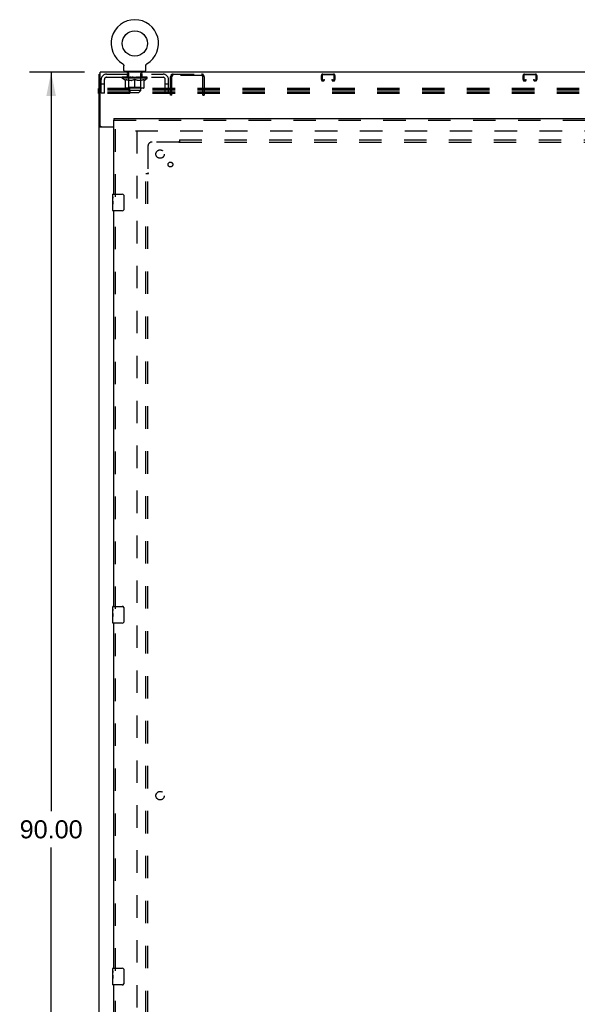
# Model space of a CAD drawing. Header units: inches. Extents: x 0 to 243, y 0 to 157.
# Tile 6 of 68: x 44 to 78, y 43 to 102. Entities that reach past the tile are written whole.
import ezdxf

# ---------------------------------------------------------------- set-up
doc = ezdxf.new("R2010")
doc.units = ezdxf.units.IN
doc.header["$LTSCALE"] = 13.357143
doc.header["$MEASUREMENT"] = 0
doc.linetypes.add('HIDDEN', pattern=[0.2, 0.1, -0.1])
doc.layers.get('0').update_dxf_attribs({"linetype": 'CONTINUOUS'})
for name, color, linetype in [('DEFAULT_2', 8, 'HIDDEN'), ('DIMENSIONS', 7, 'CONTINUOUS'), ('DOOR_3_ASSEMBLY', 7, 'CONTINUOUS'), ('SUBPANELS', 7, 'CONTINUOUS')]:
    doc.layers.add(name, color=color, linetype=linetype)
doc.styles.get("Standard").update_dxf_attribs({"font": 'arial.ttf'})
doc.dimstyles.new('DIMSTYLE_1', dxfattribs={"dimtxt": 1.071429, "dimasz": 1.428571, "dimexe": 0.09, "dimexo": 0.07, "dimgap": 0.0375, "dimtad": 0, "dimtih": 1, "dimtoh": 1, "dimzin": 4, "dimdsep": 46, "dimtxsty": 'Standard', "dimblk": '_FILLED', "dimblk1": '_FILLED', "dimblk2": '_FILLED', "dimcen": 0.09, "dimazin": 1, "dimtfac": 1, "dimtdec": 3, "dimtofl": 0, "dimtmove": 0, "dimatfit": 3, "dimldrblk": '_FILLED', "dimfxl": 0, "dimtolj": 1, "dimtzin": 4, "dimarcsym": 0})

# ---------------------------------------------------------------- blocks, each defined once
blk = doc.blocks.new('_FILLED')
at = {"color": 0, "linetype": 'ByBlock'}
blk.add_solid([(0, 0), (-1, 0.2), (-1, -0.2)], dxfattribs=at)
blk = doc.blocks.new('*D5')
at = {"layer": 'DIMENSIONS', "color": 2, "linetype": 'Continuous'}
for p, q in [((48.234, 98.408), (44.972, 98.408)), ((46.257, 98.408), (46.257, 54.479)), ((46.257, 8.408), (46.257, 52.336)), ((48.234, 8.408), (44.972, 8.408))]:
    blk.add_line(p, q, dxfattribs=at)
at = {"layer": 'DIMENSIONS', "color": 2, "linetype": 'Continuous', "xscale": 1.4285714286, "yscale": 1.4285714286, "zscale": 1.4285714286}
for p, rotation in [((46.257, 98.408), 90), ((46.257, 8.408), 270)]:
    blk.add_blockref('_FILLED', p, dxfattribs=dict(at, rotation=rotation))
at = {"layer": 'DIMENSIONS', "color": 2, "linetype": 'Continuous', "insert": (46.257, 53.944), "char_height": 1.0714, "width": 3.74403, "attachment_point": 2, "line_spacing_factor": 0.9}
blk.add_mtext('90.00', dxfattribs=at)

msp = doc.modelspace()

# ---------------------------------------------------------------- linework, layer by layer
at = {"color": 7, "linetype": 'Continuous'}
for p, q in [((50.5113, 98.8992), (50.5114, 98.8992)), ((50.5113, 98.8992), (50.5157, 98.8965)), ((50.5121, 98.8987), (50.5129, 98.8982)), ((50.5157, 98.8965), (50.52, 98.8936)), ((50.52, 98.8936), (50.5242, 98.8905)), ((50.5241, 98.8906), (50.5283, 98.8873)), ((50.5281, 98.8874), (50.5322, 98.8839)), ((50.5321, 98.8841), (50.536, 98.8804)), ((51.9329, 98.8804), (51.9369, 98.8841)), ((51.9367, 98.8839), (51.9408, 98.8874)), ((51.9407, 98.8873), (51.9449, 98.8906)), ((51.9447, 98.8905), (51.949, 98.8936)), ((51.9489, 98.8936), (51.9532, 98.8965)), ((51.949, 98.8936), (51.9501, 98.8944)), ((51.9532, 98.8965), (51.9576, 98.8992)), ((51.956, 98.8982), (51.9568, 98.8987)), ((51.9576, 98.8992), (51.9577, 98.8992)), ((49.172, 95.2204), (49.172, 98.4079)), ((167.047, 98.4079), (49.172, 98.4079)), ((50.5359, 98.8806), (50.5397, 98.8768)), ((50.5396, 98.8769), (50.5433, 98.873)), ((50.5431, 98.8731), (50.5467, 98.8691)), ((50.5465, 98.8692), (50.5499, 98.865)), ((50.5498, 98.8652), (50.553, 98.8609)), ((50.5529, 98.8611), (50.556, 98.8566)), ((50.5559, 98.8568), (50.5588, 98.8523)), ((50.5587, 98.8524), (50.5614, 98.8478)), ((50.5614, 98.8479), (50.5639, 98.8432)), ((50.5638, 98.8434), (50.5662, 98.8386)), ((50.5661, 98.8387), (50.5683, 98.8339)), ((50.5683, 98.834), (50.5702, 98.829)), ((50.5702, 98.8291), (50.572, 98.8242)), ((50.572, 98.8243), (50.5736, 98.8192)), ((50.5736, 98.8193), (50.575, 98.8142)), ((50.575, 98.8143), (50.5762, 98.8092)), ((50.5762, 98.8093), (50.5772, 98.8041)), ((50.5772, 98.8042), (50.578, 98.799)), ((50.578, 98.799), (50.5787, 98.7939)), ((50.5787, 98.7939), (50.5791, 98.7887)), ((50.5791, 98.7887), (50.5794, 98.7835)), ((50.5794, 98.7835), (50.5795, 98.779)), ((50.5795, 98.4979), (50.5795, 98.779)), ((50.6395, 98.4379), (50.6395, 98.4079)), ((51.8295, 98.4379), (50.6395, 98.4379)), ((51.8295, 98.4379), (51.8295, 98.4079)), ((51.8895, 98.7835), (51.8898, 98.7887)), ((51.8895, 98.779), (51.8895, 98.7835)), ((51.8895, 98.779), (51.8895, 98.7835)), ((51.8895, 98.4979), (51.8895, 98.779)), ((51.8898, 98.7887), (51.8903, 98.7939)), ((51.8903, 98.7939), (51.8909, 98.799)), ((51.8909, 98.799), (51.8917, 98.8042)), ((51.8917, 98.8041), (51.8928, 98.8093)), ((51.8928, 98.8092), (51.894, 98.8143)), ((51.894, 98.8142), (51.8954, 98.8193)), ((51.8954, 98.8192), (51.897, 98.8243)), ((51.8969, 98.8242), (51.8987, 98.8291)), ((51.8987, 98.829), (51.9007, 98.834)), ((51.9007, 98.8339), (51.9028, 98.8387)), ((51.9028, 98.8386), (51.9051, 98.8434)), ((51.9051, 98.8432), (51.9076, 98.8479)), ((51.9075, 98.8478), (51.9102, 98.8524)), ((51.9102, 98.8523), (51.913, 98.8568)), ((51.9129, 98.8566), (51.916, 98.8611)), ((51.9159, 98.8609), (51.9191, 98.8652)), ((51.919, 98.865), (51.9224, 98.8692)), ((51.9223, 98.8691), (51.9258, 98.8731)), ((51.9257, 98.873), (51.9294, 98.8769)), ((51.9292, 98.8768), (51.9331, 98.8806)), ((49.1095, 8.5329), (49.1095, 98.2829)), ((49.1095, 98.2829), (49.172, 98.2829)), ((49.079, 97.1362), (49.079, 97.4238)), ((49.1095, 97.4238), (49.079, 97.4238)), ((49.1095, 97.341), (49.079, 97.341)), ((49.1095, 97.1972), (49.079, 97.1972)), ((49.1095, 97.1362), (49.079, 97.1362)), ((49.2071, 95.1642), (49.1095, 95.1642)), ((49.9845, 95.1266), (49.1701, 95.1266)), ((49.2345, 95.1579), (49.9845, 95.1579))]:
    msp.add_line(p, q, dxfattribs=at)
for points in [[(49.146, 95.1385), (49.1377, 95.1417), (49.1338, 95.1433), (49.1301, 95.1449), (49.1266, 95.1464), (49.1235, 95.148), (49.1206, 95.1496), (49.1179, 95.1514), (49.1155, 95.1532), (49.1136, 95.155), (49.1121, 95.1567), (49.111, 95.1585), (49.1101, 95.1604), (49.1096, 95.1623), (49.1095, 95.1642)], [(49.1701, 95.1266), (49.1678, 95.1283), (49.1651, 95.1301), (49.1619, 95.1318), (49.1583, 95.1335), (49.1544, 95.1352), (49.1502, 95.1369), (49.146, 95.1385)]]:
    msp.add_lwpolyline(points, dxfattribs=at)
at = {"color": 3, "linetype": 'Continuous'}
for points in [[(49.2467, 95.1506), (49.2445, 95.152), (49.2423, 95.1534), (49.2403, 95.1549), (49.2385, 95.1565), (49.2371, 95.1579)], [(49.2648, 95.1266), (49.2651, 95.1286), (49.2652, 95.1306), (49.2651, 95.1324), (49.2647, 95.1341), (49.264, 95.1358), (49.2631, 95.1375), (49.262, 95.1392), (49.2606, 95.1408), (49.259, 95.1423), (49.2572, 95.1438), (49.2553, 95.1452), (49.2533, 95.1465), (49.2512, 95.1479), (49.2467, 95.1506)]]:
    msp.add_lwpolyline(points, dxfattribs=at)
at = {"color": 7, "linetype": 'Continuous'}
msp.add_circle((51.2345, 100.1096), 0.75, dxfattribs=at)
for centre, radius, start, end in [((51.2345, 100.1096), 1.41, 300.818007, 239.181986), ((50.6395, 98.4979), 0.06, 180, 270), ((51.8295, 98.4979), 0.06, 270, 360), ((49.2345, 95.2204), 0.0625, 180, 270)]:
    msp.add_arc(centre, radius, start, end, dxfattribs=at)
at = {"layer": 'DEFAULT_2', "color": 8, "linetype": 'HIDDEN'}
for p, q in [((50.5188, 98.8944), (50.52, 98.8936)), ((51.9576, 98.8992), (51.9576, 98.8992)), ((50.8045, 98.3479), (50.8045, 98.4279)), ((50.8717, 98.3379), (50.8145, 98.3379)), ((50.8595, 98.4379), (50.8595, 98.4079)), ((50.8695, 97.3179), (50.8695, 98.3279)), ((51.6545, 98.3379), (51.5972, 98.3379)), ((51.5995, 97.3179), (51.5995, 98.3279)), ((51.6095, 98.4379), (51.6095, 98.4079)), ((51.6645, 98.3479), (51.6645, 98.4279)), ((49.2345, 97.1579), (49.2345, 97.9659)), ((49.4215, 97.1579), (49.4215, 97.9659)), ((49.5515, 98.2829), (52.9175, 98.2829)), ((49.5515, 98.0959), (52.9175, 98.0959)), ((50.491, 98.0412), (50.491, 98.0959)), ((50.6774, 97.9107), (50.491, 98.0412)), ((51.978, 98.0412), (50.491, 98.0412)), ((50.5023, 98.0881), (50.5023, 98.0959)), ((50.5129, 98.0842), (50.5129, 98.0881)), ((50.5129, 98.0842), (51.9561, 98.0842)), ((50.5233, 98.0842), (50.5233, 98.0881)), ((50.5244, 98.0842), (50.5244, 98.0881)), ((50.5358, 98.0881), (50.5358, 98.0959)), ((50.5553, 98.0842), (50.5553, 98.0881)), ((50.5575, 98.0842), (50.5575, 98.0881)), ((50.5906, 98.0881), (50.5906, 98.0959)), ((50.6079, 98.0842), (50.6079, 98.0881)), ((50.6112, 98.0842), (50.6112, 98.0881)), ((50.8476, 98.0877), (50.6187, 98.0877)), ((50.6649, 98.0881), (50.6649, 98.0959)), ((50.6663, 98.0842), (50.6663, 98.0877)), ((50.6669, 98.0842), (50.6669, 98.0877)), ((50.67, 98.0842), (50.67, 98.0877)), ((50.6774, 97.9107), (50.684, 97.9107)), ((50.6796, 98.0842), (50.6796, 98.0881)), ((50.6798, 98.0842), (50.6798, 98.0877)), ((50.6838, 98.0842), (50.6838, 98.0881)), ((50.684, 97.486), (50.684, 97.9657)), ((50.684, 97.9657), (50.7187, 97.9523)), ((50.687, 98.0842), (50.687, 98.0889)), ((50.6909, 98.0842), (50.6909, 98.0877)), ((50.7102, 98.0842), (50.7102, 98.0877)), ((50.7529, 97.9406), (50.7183, 97.9524)), ((50.7283, 98.0842), (50.7283, 98.0877)), ((50.7307, 98.0842), (50.7307, 98.0909)), ((50.7863, 97.9306), (50.7523, 97.9408)), ((50.7565, 98.0842), (50.7565, 98.0877)), ((50.7566, 98.0881), (50.7566, 98.0959)), ((50.7681, 98.0842), (50.7681, 98.0881)), ((50.7731, 98.0842), (50.7731, 98.0881)), ((50.7811, 98.0842), (50.7811, 98.0877)), ((50.8194, 97.9223), (50.7857, 97.9308)), ((50.7968, 98.0842), (50.7968, 98.0927)), ((50.797, 98.0959), (50.797, 98.2829)), ((50.8174, 98.0842), (50.8174, 98.0877)), ((50.8524, 97.9156), (50.8188, 97.9224)), ((50.8201, 98.0842), (50.8201, 98.0877)), ((50.8476, 98.0842), (50.8476, 98.0877)), ((50.8851, 97.9107), (50.852, 97.9157)), ((50.926, 98.0877), (50.8603, 98.0877)), ((50.8627, 98.0881), (50.8627, 98.0959)), ((50.8686, 97.4892), (50.8686, 98.0376)), ((50.8708, 98.0842), (50.8708, 98.0881)), ((50.8765, 98.0842), (50.8765, 98.0881)), ((50.8832, 98.0842), (50.8832, 98.094)), ((51.0333, 97.9107), (50.8851, 97.9107)), ((50.8909, 98.0842), (50.8909, 98.0877)), ((50.9021, 98.0842), (50.9021, 98.0877)), ((50.926, 98.0842), (50.926, 98.0877)), ((51.0136, 98.0877), (50.951, 98.0877)), ((50.9748, 98.0842), (50.9748, 98.0877)), ((50.9802, 98.0881), (50.9802, 98.0959)), ((50.9846, 98.0842), (50.9846, 98.0881)), ((50.9873, 98.0842), (50.9873, 98.0951)), ((50.9907, 98.0842), (50.9907, 98.0881)), ((51.0001, 98.0842), (51.0001, 98.0882)), ((51.0136, 98.0842), (51.0136, 98.0877)), ((51.0333, 97.9107), (51.0664, 97.9157)), ((51.108, 98.0877), (51.0504, 98.0877)), ((51.0996, 97.9224), (51.0661, 97.9156)), ((51.0667, 98.0842), (51.0667, 98.0877)), ((51.1328, 97.9308), (51.0991, 97.9223)), ((51.0997, 98.0877), (51.2345, 98.0959)), ((51.1054, 98.0881), (51.1054, 98.0959)), ((51.106, 98.0957), (51.1054, 98.0959)), ((51.106, 98.0881), (51.106, 98.0957)), ((51.106, 98.0842), (51.106, 98.0881)), ((51.108, 98.0842), (51.108, 98.0877)), ((51.111, 98.0842), (51.111, 98.0884)), ((51.1124, 98.0842), (51.1124, 98.0881)), ((51.1662, 97.9408), (51.1321, 97.9306)), ((51.2063, 98.0877), (51.1554, 98.0877)), ((51.1636, 98.0842), (51.1636, 98.0877)), ((51.2001, 97.9524), (51.1656, 97.9406)), ((51.2345, 97.9657), (51.1997, 97.9523)), ((51.2063, 98.0842), (51.2063, 98.0877)), ((51.2315, 98.0882), (51.2312, 98.0881)), ((51.2312, 98.0842), (51.2312, 98.0881)), ((51.2315, 98.0842), (51.2315, 98.0882)), ((51.2345, 98.0881), (51.2345, 98.0959)), ((51.2345, 97.4426), (51.2345, 97.9657)), ((51.2345, 97.9657), (51.2692, 97.9523)), ((51.2375, 98.0842), (51.2375, 98.0882)), ((51.2375, 98.0882), (51.2377, 98.0881)), ((51.2377, 98.0842), (51.2377, 98.0881)), ((51.2402, 98.0877), (51.3136, 98.0877)), ((51.2627, 98.0842), (51.2627, 98.0877)), ((51.3034, 97.9406), (51.2688, 97.9524)), ((51.2772, 98.0877), (51.2772, 98.0933)), ((51.2772, 98.0933), (51.3692, 98.0877)), ((51.3019, 98.0877), (51.3019, 98.0918)), ((51.3368, 97.9306), (51.3028, 97.9408)), ((51.3054, 98.0842), (51.3054, 98.0877)), ((51.3699, 97.9223), (51.3362, 97.9308)), ((51.3566, 98.0842), (51.3566, 98.0881)), ((51.358, 98.0842), (51.358, 98.0884)), ((51.3609, 98.0842), (51.3609, 98.0877)), ((51.3609, 98.0877), (51.4185, 98.0877)), ((51.3629, 98.0957), (51.3636, 98.0959)), ((51.3629, 98.0881), (51.3629, 98.0957)), ((51.363, 98.0842), (51.363, 98.0881)), ((51.3636, 98.0881), (51.3636, 98.0959)), ((51.4029, 97.9156), (51.3693, 97.9224)), ((51.4023, 98.0842), (51.4023, 98.0877)), ((51.4356, 97.9107), (51.4025, 97.9157)), ((51.5838, 97.9107), (51.4356, 97.9107)), ((51.4553, 98.0842), (51.4553, 98.0877)), ((51.4553, 98.0877), (51.5179, 98.0877)), ((51.4689, 98.0842), (51.4689, 98.0882)), ((51.4782, 98.0842), (51.4782, 98.0881)), ((51.4816, 98.0842), (51.4816, 98.0951)), ((51.4843, 98.0842), (51.4843, 98.0881)), ((51.4888, 98.0881), (51.4888, 98.0959)), ((51.4941, 98.0842), (51.4941, 98.0877)), ((51.543, 98.0842), (51.543, 98.0877)), ((51.543, 98.0877), (51.6087, 98.0877)), ((51.5668, 98.0842), (51.5668, 98.0877)), ((51.5781, 98.0842), (51.5781, 98.0877)), ((51.5838, 97.9107), (51.6169, 97.9157)), ((51.5858, 98.0842), (51.5858, 98.094)), ((51.5924, 98.0842), (51.5924, 98.0881)), ((51.5981, 98.0842), (51.5981, 98.0881)), ((51.6004, 97.4892), (51.6004, 98.0376)), ((51.6062, 98.0881), (51.6062, 98.0959)), ((51.6501, 97.9224), (51.6166, 97.9156)), ((51.6213, 98.0842), (51.6213, 98.0877)), ((51.6213, 98.0877), (51.8503, 98.0877)), ((51.6488, 98.0842), (51.6488, 98.0877)), ((51.6833, 97.9308), (51.6496, 97.9223)), ((51.6516, 98.0842), (51.6516, 98.0877)), ((51.672, 98.0959), (51.672, 98.2829)), ((51.6722, 98.0842), (51.6722, 98.0927)), ((51.7167, 97.9408), (51.6826, 97.9306)), ((51.6879, 98.0842), (51.6879, 98.0877)), ((51.6958, 98.0842), (51.6958, 98.0881)), ((51.7008, 98.0842), (51.7008, 98.0881)), ((51.7124, 98.0881), (51.7124, 98.0959)), ((51.7124, 98.0842), (51.7124, 98.0877)), ((51.7506, 97.9524), (51.7161, 97.9406)), ((51.7382, 98.0842), (51.7382, 98.0909)), ((51.7406, 98.0842), (51.7406, 98.0877)), ((51.785, 97.9657), (51.7502, 97.9523)), ((51.7587, 98.0842), (51.7587, 98.0877)), ((51.778, 98.0842), (51.778, 98.0877)), ((51.782, 98.0842), (51.782, 98.0889)), ((51.785, 97.486), (51.785, 97.9657)), ((51.785, 97.9107), (51.7916, 97.9107)), ((51.7851, 98.0842), (51.7851, 98.0881)), ((51.7891, 98.0842), (51.7891, 98.0877)), ((51.7893, 98.0842), (51.7893, 98.0881)), ((51.7916, 97.9107), (51.978, 98.0412)), ((51.7989, 98.0842), (51.7989, 98.0877)), ((51.802, 98.0842), (51.802, 98.0877)), ((51.8027, 98.0842), (51.8027, 98.0877)), ((51.804, 98.0881), (51.804, 98.0959)), ((51.8578, 98.0842), (51.8578, 98.0881)), ((51.861, 98.0842), (51.861, 98.0881)), ((51.8784, 98.0881), (51.8784, 98.0959)), ((51.9114, 98.0842), (51.9114, 98.0881)), ((51.9137, 98.0842), (51.9137, 98.0881)), ((51.9331, 98.0881), (51.9331, 98.0959)), ((51.9445, 98.0842), (51.9445, 98.0881)), ((51.9457, 98.0842), (51.9457, 98.0881)), ((51.9561, 98.0842), (51.9561, 98.0881)), ((51.9667, 98.0881), (51.9667, 98.0959)), ((51.978, 98.0412), (51.978, 98.0959)), ((53.0475, 97.1579), (53.0475, 97.9659)), ((53.2345, 97.1579), (53.2345, 97.9659)), ((53.3595, 97.0329), (53.3595, 98.1249)), ((53.4105, 98.2412), (53.4633, 98.1837)), ((53.4344, 98.2448), (53.4345, 98.2422)), ((53.4345, 98.2049), (53.4345, 98.2829)), ((53.4345, 98.2829), (55.2845, 98.2829)), ((55.2845, 98.2049), (53.4345, 98.2049)), ((53.4375, 97.0329), (53.4375, 98.1249)), ((53.4538, 98.1941), (53.4558, 98.1919)), ((54.2115, 98.2049), (54.2115, 98.2829)), ((54.5075, 98.2049), (54.5075, 98.2829)), ((55.3084, 98.2412), (55.2556, 98.1837)), ((55.2815, 97.0329), (55.2815, 98.1249)), ((55.2845, 98.2049), (55.2845, 98.2829)), ((55.2845, 98.2422), (55.2845, 98.2446)), ((55.3595, 98.1249), (55.3595, 97.0329)), ((62.3282, 97.9566), (62.3282, 98.2029)), ((62.3682, 98.2029), (62.3682, 97.9566)), ((62.4082, 98.2829), (63.0607, 98.2829)), ((63.0607, 98.2429), (62.4082, 98.2429)), ((62.4082, 97.9166), (62.4357, 97.9166)), ((62.4357, 97.8766), (62.4082, 97.8766)), ((62.4757, 97.9566), (62.4757, 97.9704)), ((62.4757, 97.9704), (62.5157, 97.9704)), ((62.5157, 97.9704), (62.5157, 97.9566)), ((62.9532, 97.9566), (62.9532, 97.9704)), ((62.9532, 97.9704), (62.9932, 97.9704)), ((62.9932, 97.9704), (62.9932, 97.9566)), ((63.0332, 97.9166), (63.0607, 97.9166)), ((63.0607, 97.8766), (63.0332, 97.8766)), ((63.1007, 97.9566), (63.1007, 98.2029)), ((63.1407, 98.2029), (63.1407, 97.9566)), ((74.3282, 97.9566), (74.3282, 98.2029)), ((74.3682, 98.2029), (74.3682, 97.9566)), ((74.4082, 98.2829), (75.0607, 98.2829)), ((75.0607, 98.2429), (74.4082, 98.2429)), ((74.4082, 97.9166), (74.4357, 97.9166)), ((74.4357, 97.8766), (74.4082, 97.8766)), ((74.4757, 97.9566), (74.4757, 97.9704)), ((74.4757, 97.9704), (74.5157, 97.9704)), ((74.5157, 97.9704), (74.5157, 97.9566)), ((74.9532, 97.9566), (74.9532, 97.9704)), ((74.9532, 97.9704), (74.9932, 97.9704)), ((74.9932, 97.9704), (74.9932, 97.9566)), ((75.0332, 97.9166), (75.0607, 97.9166)), ((75.0607, 97.8766), (75.0332, 97.8766)), ((75.1007, 97.9566), (75.1007, 98.2029)), ((75.1407, 98.2029), (75.1407, 97.9566)), ((131.0975, 97.3628), (49.079, 97.3628)), ((131.0975, 97.219), (49.079, 97.219)), ((131.0975, 97.4238), (49.1095, 97.4238)), ((131.0975, 97.341), (49.1095, 97.341)), ((131.0975, 97.1972), (49.1095, 97.1972)), ((131.0975, 97.1362), (49.1095, 97.1362)), ((49.4215, 97.6879), (49.2345, 97.6879)), ((49.4215, 97.1579), (49.2345, 97.1579)), ((51.7416, 97.4426), (50.7274, 97.4426)), ((50.8686, 97.4892), (50.822, 97.4426)), ((51.6004, 97.4892), (50.8686, 97.4892)), ((50.9995, 97.1879), (50.8695, 97.3179)), ((51.5995, 97.3179), (50.8695, 97.3179)), ((50.9995, 97.1879), (51.4695, 97.1879)), ((51.4695, 97.1879), (51.5995, 97.3179)), ((51.6004, 97.4892), (51.647, 97.4426)), ((53.2345, 97.6879), (53.0475, 97.6879)), ((53.0475, 97.1579), (53.2345, 97.1579)), ((53.3595, 97.4309), (53.4375, 97.4309)), ((53.3595, 97.1349), (53.4375, 97.1349)), ((55.2815, 97.4309), (55.3595, 97.4309)), ((55.2815, 97.1349), (55.3595, 97.1349)), ((53.4375, 97.0329), (53.3595, 97.0329)), ((55.2815, 97.0329), (55.3595, 97.0329)), ((51.2657, 94.9079), (86.2345, 94.9079)), ((51.3595, 94.9078), (51.3595, 15.9079))]:
    msp.add_line(p, q, dxfattribs=at)
for points in [[(53.4105, 98.2412), (53.4127, 98.2436), (53.4147, 98.2465), (53.4164, 98.2498), (53.418, 98.2534), (53.4194, 98.2571), (53.4207, 98.2608), (53.4219, 98.2645), (53.4231, 98.2679), (53.4242, 98.271), (53.4254, 98.2739), (53.4268, 98.2768), (53.4283, 98.2791), (53.4298, 98.2809), (53.4314, 98.282), (53.4329, 98.2827), (53.4345, 98.2829)], [(53.4558, 98.1919), (53.4558, 98.1918), (53.4557, 98.1919), (53.4554, 98.1923), (53.4551, 98.1928), (53.4546, 98.1935), (53.4541, 98.1942), (53.4536, 98.195), (53.4531, 98.1959), (53.4525, 98.1967), (53.452, 98.1976), (53.4514, 98.1985), (53.4509, 98.1995), (53.4503, 98.2004), (53.4498, 98.2014), (53.4492, 98.2025), (53.4487, 98.2035), (53.4481, 98.2046), (53.4476, 98.2057), (53.447, 98.2068), (53.4464, 98.2079), (53.4459, 98.2091), (53.4453, 98.2102), (53.4448, 98.2114), (53.4442, 98.2126), (53.4437, 98.2138), (53.4432, 98.2151), (53.4427, 98.2163), (53.4421, 98.2176), (53.4417, 98.2188), (53.4412, 98.22), (53.4408, 98.2211), (53.4404, 98.2223), (53.44, 98.2234), (53.4396, 98.2245), (53.4392, 98.2255), (53.4388, 98.2266), (53.4385, 98.2276), (53.4382, 98.2287), (53.4379, 98.2297), (53.4375, 98.2307), (53.4372, 98.2317), (53.437, 98.2327), (53.4367, 98.2337), (53.4364, 98.2347), (53.4362, 98.2357), (53.4359, 98.2367), (53.4357, 98.2376), (53.4355, 98.2386), (53.4353, 98.2395), (53.4351, 98.2404), (53.4349, 98.2413), (53.4348, 98.2421), (53.4347, 98.2429), (53.4345, 98.2436), (53.4345, 98.2442), (53.4344, 98.2446), (53.4344, 98.2447)], [(53.453, 98.1924), (53.4508, 98.1945), (53.4486, 98.1967), (53.4461, 98.1989), (53.4436, 98.2009), (53.4411, 98.2026), (53.4387, 98.2038), (53.4365, 98.2046), (53.4345, 98.2049)], [(53.4633, 98.1837), (53.4628, 98.1836), (53.462, 98.1838), (53.4611, 98.1845), (53.4599, 98.1855), (53.4584, 98.1869), (53.4567, 98.1886), (53.453, 98.1924)], [(55.2556, 98.1837), (55.2561, 98.1836), (55.2569, 98.1838), (55.2579, 98.1845), (55.2591, 98.1855), (55.2606, 98.1869), (55.2623, 98.1886)], [(55.2623, 98.1886), (55.266, 98.1924), (55.2681, 98.1946), (55.2704, 98.1967), (55.2728, 98.1989), (55.2753, 98.2009), (55.2778, 98.2026), (55.2802, 98.2038), (55.2824, 98.2046), (55.2845, 98.2049)], [(55.2633, 98.1921), (55.2632, 98.1919), (55.2631, 98.1918), (55.2632, 98.1919), (55.2634, 98.1921), (55.2638, 98.1925), (55.2642, 98.1931), (55.2647, 98.1936)], [(55.2845, 98.2446), (55.2845, 98.2447), (55.2845, 98.2448), (55.2845, 98.2447), (55.2845, 98.2443), (55.2844, 98.2438), (55.2843, 98.2431), (55.2842, 98.2423), (55.284, 98.2414), (55.2838, 98.2405), (55.2837, 98.2395), (55.2834, 98.2386), (55.2832, 98.2376), (55.283, 98.2366), (55.2827, 98.2356), (55.2825, 98.2346), (55.2822, 98.2335), (55.2819, 98.2325), (55.2816, 98.2315), (55.2813, 98.2304), (55.281, 98.2293), (55.2806, 98.2283), (55.2803, 98.2272), (55.2799, 98.2261), (55.2796, 98.225), (55.2792, 98.2239), (55.2788, 98.2227), (55.2783, 98.2216), (55.2779, 98.2204), (55.2774, 98.2192), (55.2769, 98.2179), (55.2764, 98.2166), (55.2759, 98.2153), (55.2753, 98.2141), (55.2748, 98.2128), (55.2742, 98.2116), (55.2737, 98.2104), (55.2731, 98.2092), (55.2726, 98.208), (55.272, 98.2069), (55.2714, 98.2058), (55.2709, 98.2047), (55.2703, 98.2036), (55.2698, 98.2025), (55.2692, 98.2015), (55.2686, 98.2005), (55.2681, 98.1995), (55.2675, 98.1986), (55.267, 98.1976), (55.2664, 98.1967), (55.2659, 98.1958), (55.2653, 98.195), (55.2648, 98.1942), (55.2643, 98.1934), (55.2638, 98.1928), (55.2635, 98.1922), (55.2633, 98.1921)], [(55.2959, 98.2678), (55.2945, 98.2715), (55.2931, 98.2749), (55.2915, 98.2778), (55.2898, 98.2802), (55.288, 98.2818), (55.2862, 98.2826), (55.2845, 98.2829)], [(55.3084, 98.2412), (55.3059, 98.244), (55.3037, 98.2474), (55.3018, 98.2513), (55.3001, 98.2556), (55.2986, 98.2598), (55.2959, 98.2678)]]:
    msp.add_lwpolyline(points, dxfattribs=at)
for centre, radius, start, end in [((50.7945, 98.4279), 0.01, 0, 90), ((50.8145, 98.3479), 0.01, 180, 270), ((50.8595, 98.3279), 0.01, 0, 90), ((51.6095, 98.3279), 0.01, 90, 180), ((51.6545, 98.3479), 0.01, 270, 360), ((51.6745, 98.4279), 0.01, 90, 180), ((49.5515, 97.9659), 0.317, 90, 180), ((49.5515, 97.9659), 0.13, 90, 180), ((50.822, 98.0376), 0.0466, 0, 90), ((51.647, 98.0376), 0.0466, 90, 180), ((52.9175, 97.9659), 0.317, 0, 90), ((52.9175, 97.9659), 0.13, 0, 90), ((53.5175, 98.1249), 0.158, 90, 180), ((53.5175, 98.1249), 0.08, 90, 180), ((55.2015, 98.1249), 0.158, 0, 90), ((55.2015, 98.1249), 0.08, 0, 90), ((62.4082, 98.2029), 0.08, 90, 180), ((62.4082, 97.9566), 0.08, 180, 270), ((62.4082, 98.2029), 0.04, 90, 180), ((62.4082, 97.9566), 0.04, 180, 270), ((62.4357, 97.9566), 0.08, 270, 360), ((62.4357, 97.9566), 0.04, 270, 360), ((63.0332, 97.9566), 0.08, 180, 270), ((63.0332, 97.9566), 0.04, 180, 270), ((63.0607, 98.2029), 0.08, 0, 90), ((63.0607, 98.2029), 0.04, 0, 90), ((63.0607, 97.9566), 0.08, 270, 360), ((63.0607, 97.9566), 0.04, 270, 360), ((74.4082, 98.2029), 0.08, 90, 180), ((74.4082, 97.9566), 0.08, 180, 270), ((74.4082, 98.2029), 0.04, 90, 180), ((74.4082, 97.9566), 0.04, 180, 270), ((74.4357, 97.9566), 0.08, 270, 360), ((74.4357, 97.9566), 0.04, 270, 360), ((75.0332, 97.9566), 0.08, 180, 270), ((75.0332, 97.9566), 0.04, 180, 270), ((75.0607, 98.2029), 0.08, 0, 90), ((75.0607, 98.2029), 0.04, 0, 90), ((75.0607, 97.9566), 0.08, 270, 360), ((75.0607, 97.9566), 0.04, 270, 360), ((50.7274, 97.486), 0.0434, 180, 270), ((51.7416, 97.486), 0.0434, 270, 360)]:
    msp.add_arc(centre, radius, start, end, dxfattribs=at)
for centre, major_axis, ratio, start_param, end_param in [((50.4678, 98.082), (0.2318, 0), 0.0601675, 0.4265475, 1.4705034), ((51.2345, 98.0959), (0.7435, 0.0078), 0.0592469, 2.9664385, 3.1409715), ((51.2345, 98.0959), (0.7435, 0), 0.0601675, 3.1415927, 3.3161256), ((50.4678, 98.0742), (0.2318, 0.0024), 0.0592469, 1.3743227, 1.4698822), ((50.5195, 98.082), (0.2318, -0.0024), 0.0592469, 0.6017017, 1.6456575), ((50.4394, 98.082), (0.2318, 0.0024), 0.0592469, 0.2513934, 1.2953492), ((51.2345, 98.0959), (0.7435, 0.0153), 0.0565149, 2.7913601, 2.965893), ((51.2345, 98.0959), (0.7435, -0.0078), 0.0592469, -2.9664385, -2.7919056), ((50.5195, 98.0742), (0.2318, 0), 0.0601675, 1.5494768, 1.6450363), ((50.4394, 98.0742), (0.2318, 0.0048), 0.0565149, 1.1992442, 1.2948037), ((50.5234, 98.0769), (0.1922, 0.002), 0.0592469, 1.0516265, 1.6250441), ((50.5003, 98.0769), (0.1922, 0.004), 0.0565149, 0.8765481, 1.4499657), ((50.5681, 98.0769), (0.1922, 0), 0.0601675, 1.2267806, 1.8001982), ((50.5929, 98.082), (0.2318, -0.0048), 0.0565149, 0.7767801, 1.8207359), ((51.2345, 98.0959), (0.7435, 0.0224), 0.0520593, 2.6164235, 2.7909564), ((50.4351, 98.082), (0.2318, 0.0048), 0.0565149, 0.076315, 1.1202708), ((51.2345, 98.0959), (0.7435, -0.0153), 0.0565149, -2.7913601, -2.6168272), ((50.5929, 98.0742), (0.2318, -0.0024), 0.0592469, 1.7246309, 1.8201904), ((50.4351, 98.0742), (0.2318, 0.007), 0.0520593, 1.0243076, 1.1198671), ((50.4995, 98.0769), (0.1922, 0.0058), 0.0520593, 0.7016115, 1.2750291), ((50.6331, 98.0769), (0.1922, -0.002), 0.0592469, 1.4019348, 1.9753523), ((50.6858, 98.082), (0.2318, -0.007), 0.0520593, 0.9517167, 1.9956725), ((51.2345, 98.0959), (0.7435, 0.0288), 0.046022, 2.4416773, 2.6162102), ((51.2345, 98.0959), (0.7435, -0.0224), 0.0520593, -2.6164235, -2.4418906), ((50.4552, 98.082), (0.2318, 0.007), 0.0520593, -0.0986216, 0.9453342), ((50.6858, 98.0742), (0.2318, -0.0048), 0.0565149, 1.8997093, 1.9952689), ((50.4552, 98.0742), (0.2318, 0.009), 0.046022, 0.8495614, 0.9451209), ((50.5211, 98.0769), (0.1922, 0.0074), 0.046022, 0.5268653, 1.1002829), ((50.7163, 98.0769), (0.1922, -0.004), 0.0565149, 1.5770132, 2.1504308), ((50.7954, 98.082), (0.2318, -0.009), 0.046022, 1.1264629, 2.1704187), ((51.2345, 98.0959), (0.7435, 0.0343), 0.0385928, 2.2671466, 2.4416795), ((50.4989, 98.082), (0.2318, 0.009), 0.046022, -0.2733678, 0.770588), ((51.2345, 98.0959), (0.7435, -0.0288), 0.046022, -2.4416773, -2.2671444), ((50.7954, 98.0742), (0.2318, -0.007), 0.0520593, 2.0746459, 2.1702055), ((50.4989, 98.0742), (0.2318, 0.0107), 0.0385928, 0.6750307, 0.7705902), ((50.5643, 98.0769), (0.1922, 0.0089), 0.0385928, 0.3523346, 0.9257522), ((50.8152, 98.0769), (0.1922, -0.0058), 0.0520593, 1.7519498, 2.3253674), ((50.9183, 98.082), (0.2318, -0.0107), 0.0385928, 1.3009936, 2.3449494), ((51.2345, 98.0959), (0.7435, 0.0388), 0.0300022, 2.0928304, 2.2673633), ((50.5649, 98.082), (0.2318, 0.0107), 0.0385928, -0.4478985, 0.5960573), ((51.2345, 98.0959), (0.7435, -0.0343), 0.0385928, -2.2671466, -2.0926137), ((50.9183, 98.0742), (0.2318, -0.009), 0.046022, 2.2493921, 2.3449517), ((50.5649, 98.0742), (0.2318, 0.0121), 0.0300022, 0.5007145, 0.596274), ((50.6279, 98.0769), (0.1922, 0.01), 0.0300022, 0.1780184, 0.751436), ((50.9269, 98.0769), (0.1922, -0.0074), 0.046022, 1.926696, 2.5001136), ((50.6514, 98.082), (0.2318, 0.0121), 0.0300022, -0.6222147, 0.4217411), ((51.0509, 98.082), (0.2318, -0.0121), 0.0300022, 1.4753098, 2.5192656), ((51.2345, 98.0959), (0.7435, 0.0421), 0.0205129, 1.9187019, 2.0932348), ((51.2345, 98.0959), (0.7435, -0.0388), 0.0300022, -2.0928304, -1.9182975), ((51.0509, 98.0742), (0.2318, -0.0107), 0.0385928, 2.4239228, 2.5194823), ((50.6514, 98.0742), (0.2318, 0.0131), 0.0205129, 0.326586, 0.4221455), ((50.7099, 98.0769), (0.1922, 0.0109), 0.0205129, 0.0038899, 0.5773075), ((51.048, 98.0769), (0.1922, -0.0089), 0.0385928, 2.1012267, 2.6746443), ((50.7555, 98.082), (0.2318, 0.0131), 0.0205129, -0.7963432, 0.2476126), ((51.189, 98.082), (0.2318, -0.0131), 0.0205129, 1.6494383, 2.6933941), ((51.2345, 98.0959), (0.7435, 0.0441), 0.0104114, 1.7447123, 1.9192452), ((51.2345, 98.0959), (0.7435, -0.0421), 0.0205129, -1.9187019, -1.744169), ((51.189, 98.0742), (0.2318, -0.0121), 0.0300022, 2.598239, 2.6937986), ((50.7555, 98.0742), (0.2318, 0.0137), 0.0104114, 0.1525964, 0.2481559), ((50.8079, 98.0769), (0.1922, 0.0114), 0.0104114, 6.1130856, 6.6865032), ((51.1747, 98.0769), (0.1922, -0.01), 0.0300022, 2.2755429, 2.8489605), ((50.8742, 98.082), (0.2318, 0.0137), 0.0104114, -0.9703328, -0.0008369), ((51.3285, 98.082), (0.2318, -0.0137), 0.0104114, 1.8234279, 2.8673837), ((51.2345, 98.0959), (0.7435, -0.0441), 0.0104114, 4.538473, 4.7207154), ((51.3285, 98.0742), (0.2318, -0.0131), 0.0205129, 2.7723675, 2.867927), ((51.3032, 98.0769), (0.1922, -0.0109), 0.0205129, 2.4496714, 3.023089), ((51.1405, 98.082), (0.2318, 0.0137), 0.0104114, 0.2742089, 1.3181647), ((51.0393, 98.0769), (0.1922, 0.0114), 0.0104114, -0.0004516, 0.5179316), ((51.0038, 98.0742), (0.2318, 0.0137), 0.0104114, 0.099676, 0.1952355), ((51.2345, 98.0959), (0.7435, 0.0441), 0.0104114, -1.5714133, -1.3968804), ((51.4297, 98.0769), (0.1922, -0.0114), 0.0104114, 2.623661, 3.1419736), ((51.4651, 98.0742), (0.2318, -0.0137), 0.0104114, 2.7343943, 2.9463572), ((51.28, 98.082), (0.2318, 0.0131), 0.0205129, 0.4481986, 1.4921544), ((51.1657, 98.0769), (0.1922, 0.0109), 0.0205129, 0.1185037, 0.6919213), ((51.1405, 98.0742), (0.2318, 0.0131), 0.0205129, 0.2736656, 0.3692251), ((51.5948, 98.082), (0.2318, -0.0137), 0.0104114, -3.1407558, -2.1712598), ((51.2345, 98.0959), (0.7435, 0.0421), 0.0205129, -1.3974237, -1.2228907), ((51.2345, 98.0959), (0.7435, -0.0441), 0.0104114, 1.2223475, 1.3968804), ((51.4181, 98.082), (0.2318, 0.0121), 0.0300022, 0.622327, 1.6662828), ((51.2942, 98.0769), (0.1922, 0.01), 0.0300022, 0.2926322, 0.8660497), ((51.6611, 98.0769), (0.1922, -0.0114), 0.0104114, 2.7382748, 3.3116924), ((51.7135, 98.082), (0.2318, -0.0131), 0.0205129, 2.89398, 3.9379359), ((51.28, 98.0742), (0.2318, 0.0121), 0.0300022, 0.4477941, 0.5433536), ((51.7135, 98.0742), (0.2318, -0.0137), 0.0104114, 2.8934368, 2.9889963), ((51.5506, 98.082), (0.2318, 0.0107), 0.0385928, 0.7966432, 1.840599), ((51.2345, 98.0959), (0.7435, 0.0388), 0.0300022, -1.2232952, -1.0487623), ((51.2345, 98.0959), (0.7435, -0.0421), 0.0205129, 1.0483578, 1.2228907), ((51.421, 98.0769), (0.1922, 0.0089), 0.0385928, 0.4669484, 1.0403659), ((51.759, 98.0769), (0.1922, -0.0109), 0.0205129, 2.5642852, 3.1377028), ((51.8176, 98.082), (0.2318, -0.0121), 0.0300022, 2.7198516, 3.7638074), ((51.6735, 98.082), (0.2318, 0.009), 0.046022, 0.9711739, 2.0151297), ((51.4181, 98.0742), (0.2318, 0.0107), 0.0385928, 0.6221103, 0.7176698), ((51.8176, 98.0742), (0.2318, -0.0131), 0.0205129, 2.7194471, 2.8150066), ((51.2345, 98.0959), (0.7435, 0.0343), 0.0385928, -1.048979, -0.8744461), ((51.2345, 98.0959), (0.7435, -0.0388), 0.0300022, 0.8742293, 1.0487623), ((51.542, 98.0769), (0.1922, 0.0074), 0.046022, 0.641479, 1.2148966), ((51.7831, 98.082), (0.2318, 0.007), 0.0520593, 1.1459201, 2.1898759), ((51.8411, 98.0769), (0.1922, -0.01), 0.0300022, 2.3901567, 2.9635743), ((51.904, 98.082), (0.2318, -0.0107), 0.0385928, 2.5455354, 3.5894912), ((51.6537, 98.0769), (0.1922, 0.0058), 0.0520593, 0.8162253, 1.3896428), ((51.5506, 98.0742), (0.2318, 0.009), 0.046022, 0.796641, 0.8922005), ((51.904, 98.0742), (0.2318, -0.0121), 0.0300022, 2.5453186, 2.6408782), ((51.8761, 98.082), (0.2318, 0.0048), 0.0565149, 1.3208567, 2.3648125), ((51.2345, 98.0959), (0.7435, 0.0288), 0.046022, -0.8744483, -0.6999154), ((51.2345, 98.0959), (0.7435, -0.0343), 0.0385928, 0.6999131, 0.8744461), ((51.9046, 98.0769), (0.1922, -0.0089), 0.0385928, 2.2158405, 2.7892581), ((51.9701, 98.082), (0.2318, -0.009), 0.046022, 2.3710047, 3.4149605), ((51.7527, 98.0769), (0.1922, 0.004), 0.0565149, 0.9911619, 1.5645794), ((51.9495, 98.082), (0.2318, 0.0024), 0.0592469, 1.4959352, 2.539891), ((52.0138, 98.082), (0.2318, -0.007), 0.0520593, 2.1962585, 3.2402143), ((51.9479, 98.0769), (0.1922, -0.0074), 0.046022, 2.0413098, 2.6147274), ((51.6735, 98.0742), (0.2318, 0.007), 0.0520593, 0.9713872, 1.0669467), ((51.9701, 98.0742), (0.2318, -0.0107), 0.0385928, 2.3710024, 2.4665619), ((52.0012, 98.082), (0.2318, 0), 0.0601675, 1.6710893, 2.7150451), ((52.0338, 98.082), (0.2318, -0.0048), 0.0565149, 2.0213219, 3.0652777), ((51.8359, 98.0769), (0.1922, 0.002), 0.0592469, 1.1662403, 1.7396579), ((51.2345, 98.0959), (0.7435, 0.0224), 0.0520593, -0.6997021, -0.5251692), ((51.2345, 98.0959), (0.7435, -0.0288), 0.046022, 0.5253825, 0.6999154), ((52.0296, 98.082), (0.2318, -0.0024), 0.0592469, 1.8462434, 2.8901992), ((51.9694, 98.0769), (0.1922, -0.0058), 0.0520593, 1.8665636, 2.4399812), ((51.9008, 98.0769), (0.1922, 0), 0.0601675, 1.3413944, 1.914812), ((51.9686, 98.0769), (0.1922, -0.004), 0.0565149, 1.691627, 2.2650446), ((51.9455, 98.0769), (0.1922, -0.002), 0.0592469, 1.5165485, 2.0899661), ((51.7831, 98.0742), (0.2318, 0.0048), 0.0565149, 1.1463238, 1.2418833), ((52.0138, 98.0742), (0.2318, -0.009), 0.046022, 2.1964717, 2.2920313), ((51.2345, 98.0959), (0.7435, 0.0153), 0.0565149, -0.5247655, -0.3502326), ((51.2345, 98.0959), (0.7435, -0.0224), 0.0520593, 0.3506362, 0.5251692), ((51.8761, 98.0742), (0.2318, 0.0024), 0.0592469, 1.3214023, 1.4169618), ((52.0338, 98.0742), (0.2318, -0.007), 0.0520593, 2.0217255, 2.1172851), ((51.2345, 98.0959), (0.7435, 0.0078), 0.0592469, -0.349687, -0.1751541), ((51.2345, 98.0959), (0.7435, -0.0153), 0.0565149, 0.1756996, 0.3502326), ((51.9495, 98.0742), (0.2318, 0), 0.0601675, 1.4965564, 1.5921159), ((52.0296, 98.0742), (0.2318, -0.0048), 0.0565149, 1.8467889, 1.9423485), ((52.0012, 98.0742), (0.2318, -0.0024), 0.0592469, 1.6717105, 1.76727), ((51.2345, 98.0959), (0.7435, 0), 0.0601675, -0.1745329, 0), ((51.2345, 98.0959), (0.7435, -0.0078), 0.0592469, 0.0006212, 0.1751541)]:
    msp.add_ellipse(centre, major_axis=major_axis, ratio=ratio, start_param=start_param, end_param=end_param, dxfattribs=at)
at = {"layer": 'DOOR_3_ASSEMBLY', "color": 7, "linetype": 'Continuous'}
for p, q in [((49.9845, 95.6579), (49.9845, 95.5539)), ((49.9245, 90.9972), (49.9245, 91.1429)), ((49.9245, 90.7394), (49.9245, 90.9964)), ((49.9302, 90.9408), (49.9245, 90.9408)), ((49.9245, 90.773), (49.9314, 90.773)), ((49.9245, 90.1729), (49.9245, 90.7367)), ((49.926, 90.7102), (49.9245, 90.7102)), ((49.9314, 90.773), (49.9314, 90.9094)), ((49.9395, 91.1579), (50.4795, 91.1579)), ((50.5794, 91.0579), (50.5794, 90.2579)), ((49.9245, 90.5784), (49.9304, 90.5784)), ((49.9245, 90.5424), (49.9314, 90.5424)), ((49.9245, 90.4795), (49.9314, 90.4795)), ((49.9245, 90.312), (49.9314, 90.312)), ((49.9314, 90.312), (49.9314, 90.5424)), ((50.4795, 90.1579), (49.9395, 90.1579)), ((49.9245, 66.4972), (49.9245, 66.6429)), ((49.9245, 66.2394), (49.9245, 66.4964)), ((49.9302, 66.4408), (49.9245, 66.4408)), ((49.9245, 66.273), (49.9314, 66.273)), ((49.9245, 65.6729), (49.9245, 66.2367)), ((49.926, 66.2102), (49.9245, 66.2102)), ((49.9314, 66.273), (49.9314, 66.4094)), ((49.9395, 66.6579), (50.4795, 66.6579)), ((50.5794, 66.5579), (50.5794, 65.7579)), ((49.9245, 66.0784), (49.9304, 66.0784)), ((49.9245, 66.0424), (49.9314, 66.0424)), ((49.9245, 65.9795), (49.9314, 65.9795)), ((49.9245, 65.812), (49.9314, 65.812)), ((49.9314, 65.812), (49.9314, 66.0424)), ((50.4795, 65.6579), (49.9395, 65.6579)), ((49.9245, 44.9972), (49.9245, 45.1429)), ((49.9395, 45.1579), (50.4795, 45.1579)), ((50.5794, 45.0579), (50.5794, 44.2579)), ((49.9245, 44.7394), (49.9245, 44.9964)), ((49.9302, 44.9408), (49.9245, 44.9408)), ((49.9245, 44.773), (49.9314, 44.773)), ((49.9245, 44.1729), (49.9245, 44.7367)), ((49.926, 44.7102), (49.9245, 44.7102)), ((49.9245, 44.5784), (49.9304, 44.5784)), ((49.9245, 44.5424), (49.9314, 44.5424)), ((49.9245, 44.4795), (49.9314, 44.4795)), ((49.9314, 44.773), (49.9314, 44.9094)), ((49.9314, 44.312), (49.9314, 44.5424)), ((49.9245, 44.312), (49.9314, 44.312)), ((50.4795, 44.1579), (49.9395, 44.1579))]:
    msp.add_line(p, q, dxfattribs=at)
at = {"layer": 'DOOR_3_ASSEMBLY', "color": 3, "linetype": 'Continuous'}
for p, q in [((49.9845, 95.6579), (86.922, 95.6579)), ((49.9845, 91.1579), (49.9845, 95.5539)), ((49.9845, 66.6579), (49.9845, 90.1579)), ((49.9845, 45.1579), (49.9845, 65.6579)), ((49.9845, 20.6579), (49.9845, 44.1579))]:
    msp.add_line(p, q, dxfattribs=at)
at = {"layer": 'DOOR_3_ASSEMBLY', "color": 8, "linetype": 'HIDDEN'}
for p, q in [((49.9845, 95.5539), (86.922, 95.5539)), ((50.0885, 91.0029), (50.0885, 95.5539)), ((50.0885, 66.5029), (50.0885, 90.3129)), ((50.0885, 45.0029), (50.0885, 65.8129)), ((50.0885, 20.5029), (50.0885, 44.3129))]:
    msp.add_line(p, q, dxfattribs=at)
at = {"layer": 'DOOR_3_ASSEMBLY', "color": 7, "linetype": 'Continuous'}
for points in [[(49.9245, 90.9972), (49.9246, 90.9934), (49.925, 90.9888), (49.9256, 90.9834), (49.9272, 90.9702)], [(49.9245, 90.7394), (49.9246, 90.7313), (49.9251, 90.7222), (49.9259, 90.7122)], [(49.9259, 90.7122), (49.9287, 90.6785), (49.9296, 90.6664), (49.9304, 90.6541), (49.9309, 90.6415), (49.9313, 90.6287), (49.9314, 90.6159), (49.9313, 90.603), (49.9309, 90.5903), (49.9304, 90.5777), (49.9296, 90.5654), (49.9287, 90.5534)], [(49.9272, 90.9702), (49.9281, 90.9626), (49.929, 90.9545), (49.9298, 90.9459)], [(49.9298, 90.9459), (49.9305, 90.9371), (49.931, 90.9279), (49.9313, 90.9187), (49.9314, 90.9094)], [(50.5727, 91.094), (50.5747, 91.0883), (50.5764, 91.0825), (50.5777, 91.0765), (50.5786, 91.0704), (50.5792, 91.0642), (50.5794, 91.0579)], [(50.5794, 90.2579), (50.5792, 90.2516), (50.5786, 90.2453), (50.5777, 90.2392), (50.5764, 90.2332), (50.5747, 90.2274), (50.5727, 90.2217)], [(49.9245, 66.4972), (49.9246, 66.4934), (49.925, 66.4888), (49.9256, 66.4834), (49.9272, 66.4702)], [(49.9245, 66.2394), (49.9246, 66.2313), (49.9251, 66.2222), (49.9259, 66.2122)], [(49.9259, 66.2122), (49.9287, 66.1785), (49.9296, 66.1664), (49.9304, 66.1541), (49.9309, 66.1415), (49.9313, 66.1287), (49.9314, 66.1159), (49.9313, 66.103), (49.9309, 66.0903), (49.9304, 66.0777), (49.9296, 66.0654), (49.9287, 66.0534)], [(49.9272, 66.4702), (49.9281, 66.4626), (49.929, 66.4545), (49.9298, 66.4459)], [(49.9298, 66.4459), (49.9305, 66.4371), (49.931, 66.4279), (49.9313, 66.4187), (49.9314, 66.4094)], [(50.5727, 66.594), (50.5747, 66.5883), (50.5764, 66.5825), (50.5777, 66.5765), (50.5786, 66.5704), (50.5792, 66.5642), (50.5794, 66.5579)], [(50.5794, 65.7579), (50.5792, 65.7516), (50.5786, 65.7453), (50.5777, 65.7392), (50.5764, 65.7332), (50.5747, 65.7274), (50.5727, 65.7217)], [(50.5727, 45.094), (50.5747, 45.0883), (50.5764, 45.0825), (50.5777, 45.0765), (50.5786, 45.0704), (50.5792, 45.0642), (50.5794, 45.0579)], [(49.9245, 44.9972), (49.9246, 44.9934), (49.925, 44.9888), (49.9256, 44.9834), (49.9272, 44.9702)], [(49.9245, 44.7394), (49.9246, 44.7313), (49.9251, 44.7222), (49.9259, 44.7122)], [(49.9259, 44.7122), (49.9287, 44.6785), (49.9296, 44.6664), (49.9304, 44.6541), (49.9309, 44.6415), (49.9313, 44.6287), (49.9314, 44.6159), (49.9313, 44.603), (49.9309, 44.5903), (49.9304, 44.5777), (49.9296, 44.5654), (49.9287, 44.5534)], [(49.9272, 44.9702), (49.9281, 44.9626), (49.929, 44.9545), (49.9298, 44.9459)], [(49.9298, 44.9459), (49.9305, 44.9371), (49.931, 44.9279), (49.9313, 44.9187), (49.9314, 44.9094)], [(50.5794, 44.2579), (50.5792, 44.2516), (50.5786, 44.2453), (50.5777, 44.2392), (50.5764, 44.2332), (50.5747, 44.2274), (50.5727, 44.2217)]]:
    msp.add_lwpolyline(points, dxfattribs=at)
for centre, radius, start, end in [((49.9395, 91.1429), 0.015, 90, 180), ((50.4795, 91.0579), 0.1, 21.199862, 90), ((49.9395, 90.1729), 0.015, 180, 270), ((50.4795, 90.2579), 0.1, 270, 338.794593), ((49.9395, 66.6429), 0.015, 90, 180), ((50.4795, 66.5579), 0.1, 21.199862, 90), ((49.9395, 65.6729), 0.015, 180, 270), ((50.4795, 65.7579), 0.1, 270, 338.794593), ((49.9395, 45.1429), 0.015, 90, 180), ((50.4795, 45.0579), 0.1, 21.199862, 90), ((49.9395, 44.1729), 0.015, 180, 270), ((50.4795, 44.2579), 0.1, 270, 338.794593)]:
    msp.add_arc(centre, radius, start, end, dxfattribs=at)
for centre in [(50.1875, 90.5738), (50.1875, 66.0738), (50.1875, 44.5738)]:
    msp.add_ellipse(centre, major_axis=(0.263, 0), ratio=0.4328081, start_param=-3.1415927, end_param=-2.9616046, dxfattribs=at)
at = {"layer": 'SUBPANELS', "color": 8, "linetype": 'HIDDEN'}
for p, q in [((53.8554, 94.2516), (52.2657, 94.2516)), ((53.8737, 94.2703), (53.8665, 94.2632)), ((53.8907, 94.3766), (53.8907, 94.2901)), ((53.8907, 94.3766), (121.8282, 94.3766)), ((53.8907, 94.2107), (53.8907, 94.2901)), ((53.8907, 94.2516), (121.8282, 94.2516)), ((52.0157, 94.0016), (52.0157, 92.412)), ((51.8907, 18.4391), (51.8907, 92.3766)), ((51.8907, 92.3766), (51.9772, 92.3766)), ((51.9772, 92.3766), (52.0566, 92.3766)), ((52.0157, 18.4391), (52.0157, 92.3766))]:
    msp.add_line(p, q, dxfattribs=at)
for points in [[(53.8665, 94.2632), (53.8645, 94.2612), (53.8625, 94.2591), (53.8605, 94.2571), (53.8587, 94.2551), (53.8569, 94.2533), (53.8554, 94.2516)], [(53.8649, 94.2379), (53.8634, 94.2405), (53.8618, 94.243), (53.8602, 94.2454), (53.8585, 94.2476), (53.8569, 94.2497), (53.8554, 94.2516)], [(53.8907, 94.2107), (53.8888, 94.2115), (53.8869, 94.2123), (53.8851, 94.2133), (53.8834, 94.2144), (53.8817, 94.2156), (53.88, 94.217), (53.8783, 94.2186), (53.8766, 94.2204), (53.8751, 94.2221), (53.8737, 94.224), (53.8723, 94.2261), (53.8708, 94.2282), (53.8694, 94.2305), (53.8679, 94.2329), (53.8649, 94.2379)], [(53.8907, 94.2901), (53.8889, 94.2877), (53.8872, 94.2854), (53.8854, 94.2831), (53.8837, 94.281), (53.882, 94.279), (53.8803, 94.2771), (53.8786, 94.2753), (53.877, 94.2736), (53.8754, 94.2719), (53.8737, 94.2703)], [(51.9772, 92.3766), (51.9796, 92.3784), (51.982, 92.3801), (51.9842, 92.3819), (51.9863, 92.3836), (51.9883, 92.3853), (51.9902, 92.387), (51.992, 92.3887), (51.9937, 92.3903), (51.9954, 92.392), (51.997, 92.3936), (52.0022, 92.3989)], [(52.0022, 92.3989), (52.0041, 92.4008), (52.0061, 92.4028), (52.0082, 92.4049), (52.0102, 92.4068), (52.0122, 92.4087), (52.014, 92.4104), (52.0157, 92.412)], [(52.0344, 92.3994), (52.0294, 92.4024), (52.0269, 92.404), (52.0243, 92.4056), (52.0219, 92.4072), (52.0197, 92.4088), (52.0176, 92.4104), (52.0157, 92.412)], [(52.0566, 92.3766), (52.0558, 92.3786), (52.055, 92.3805), (52.054, 92.3822), (52.0529, 92.384), (52.0517, 92.3857), (52.0503, 92.3873), (52.0487, 92.3891), (52.0469, 92.3907), (52.0452, 92.3922), (52.0433, 92.3936), (52.0413, 92.3951), (52.0391, 92.3965), (52.0368, 92.3979), (52.0344, 92.3994)]]:
    msp.add_lwpolyline(points, dxfattribs=at)
for centre, radius in [((52.7345, 93.5329), 0.25), ((53.3532, 92.9141), 0.1405), ((52.7345, 55.4079), 0.25)]:
    msp.add_circle(centre, radius, dxfattribs=at)
msp.add_arc((52.2657, 94.0016), 0.25, 90, 180, dxfattribs=at)

# ---------------------------------------------------------------- dimensions: what is measured, and where the dimension line sits
at = {"layer": 'DIMENSIONS', "color": 2, "linetype": 'Continuous'}
dim = msp.add_linear_dim(base=(46.2573, 8.4079), p1=(48.3045, 98.4079), p2=(48.3045, 8.4079), angle=270, dimstyle='DIMSTYLE_1', dxfattribs=at)
dim.commit()
dim.dimension.update_dxf_attribs({"geometry": '*D5', "text_midpoint": (46.253, 53.4019), "dimtype": 160})

doc.saveas('drawing.dxf')
